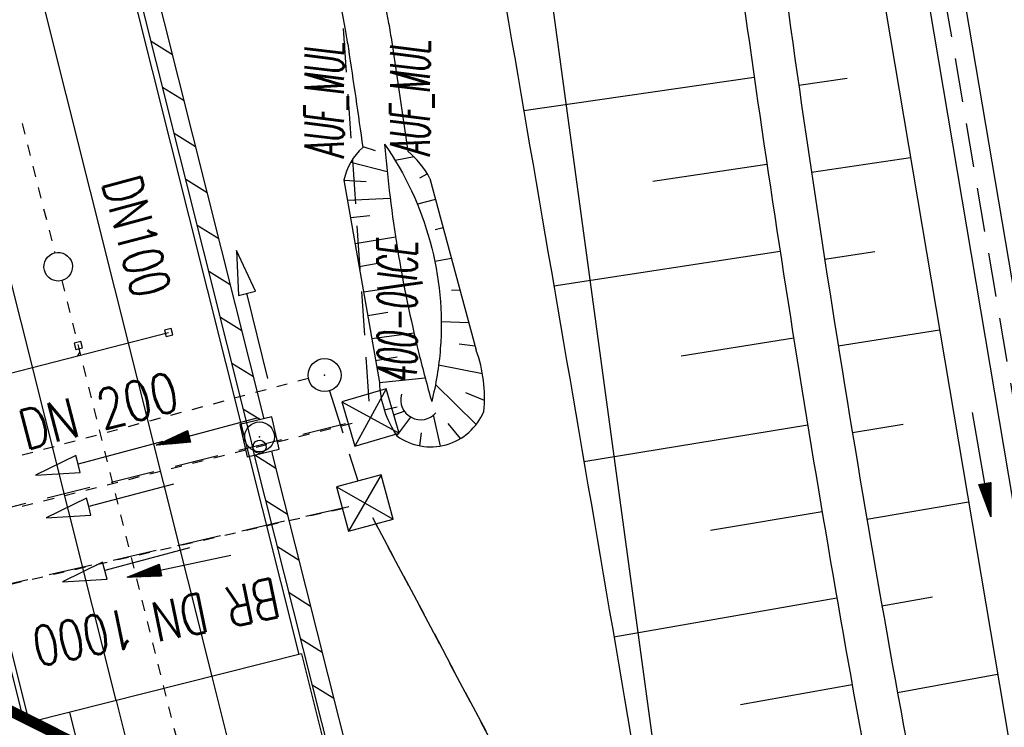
# Model space of a CAD drawing. Extents: x 447258 to 447844, y 441190 to 442763.
# Tile 116 of 123: x 447380 to 447425, y 442114 to 442146. Entities that reach past the tile are written whole.
import ezdxf
from ezdxf.enums import TextEntityAlignment as Align

# ---------------------------------------------------------------- set-up
doc = ezdxf.new("R2010")
doc.units = 0
doc.header["$LTSCALE"] = 2
doc.header["$MEASUREMENT"] = 0
for name, pattern in [('ACAD_ISO10W100W', [0.5, 0.25, -0.25]), ('AUSGEZOGEN', [0]), ('GEMARKBAB', [3.7, 2, -0.5, 0.1, -0.5, 0.1, -0.5]), ('GESTRICH-X2', [1.5, 1, -0.5]), ('STRICHLINIEX2', [0.5, 0.25, -0.25])]:
    doc.linetypes.add(name, pattern=pattern)
doc.layers.get('0').update_dxf_attribs({"linetype": 'AUSGEZOGEN'})
for name, color, linetype in [('207-GEMARKGRZ', 7, 'GEMARKBAB'), ('207-GRENZL-BAB', 7, 'AUSGEZOGEN'), ('ANMERKUNG', 7, 'CONTINUOUS'), ('BOESCHG', 250, 'AUSGEZOGEN'), ('DB-Bahnachse', 7, 'CONTINUOUS'), ('DB-Durchlässe', 15, 'CONTINUOUS'), ('DB-Gleisachsen', 7, 'CONTINUOUS'), ('DB-Ingenieurbauwerke', 15, 'CONTINUOUS'), ('DB-Tiefenentwässerung_und_Sammelle', 15, 'CONTINUOUS'), ('DURCHL', 200, 'GESTRICH-X2'), ('FBRTOP', 250, 'AUSGEZOGEN'), ('GRABEN', 250, 'AUSGEZOGEN'), ('KANAL', 7, 'GESTRICH-X2'), ('MULDE', 250, 'AUSGEZOGEN'), ('PFEIL', 7, 'CONTINUOUS'), ('PFEILTOP', 200, 'AUSGEZOGEN'), ('Rinne', 200, 'CONTINUOUS'), ('SCHLITZRINNE', 200, 'AUSGEZOGEN'), ('SCHSYMBOL', 200, 'AUSGEZOGEN'), ('TEXTO', 4, 'CONTINUOUS')]:
    doc.layers.add(name, color=color, linetype=linetype)
doc.styles.add('ROMANS', font='romans.shx', dxfattribs={"width": 0.8})

# ---------------------------------------------------------------- blocks, each defined once
blk = doc.blocks.new('DL')
at = {"color": 0}
blk.add_arc((-0.311, 0.025), 0.91, 282.5363, 77.4637, dxfattribs=at)
blk.add_point((0.597, 0.003), dxfattribs=at)
blk = doc.blocks.new('SCHA-Q')
for p, q in [((-1.5, 1.5), (1.5, -1.5)), ((-1.5, -1.5), (1.5, 1.5)), ((1.5, 1.5), (-1.5, 1.5)), ((-1.5, 1.5), (-1.5, -1.5)), ((1.5, -1.5), (1.5, 1.5)), ((-1.5, -1.5), (1.5, -1.5))]:
    blk.add_line(p, q)
blk.add_point((0, 0))
blk = doc.blocks.new('GST')
at = {"color": 0}
blk.add_circle((0, 0), 0.75, dxfattribs=at)
blk.add_point((0, 0), dxfattribs=at)
blk = doc.blocks.new('10')
blk.add_blockref('GST', (0, 0))
blk = doc.blocks.new('20')
blk.add_lwpolyline([(-0.754, -0.751), (0.754, -0.751), (0.754, 0.75), (-0.754, 0.75)], close=True)
blk.add_circle((0, 0), 0.676)
blk.add_point((0, 0))
blk = doc.blocks.new('PFEIL2')
at = {"color": 0}
for p, q in [((0.88, 0.002), (-2.401, -0.012)), ((0.881, -0.271), (0.879, 0.276)), ((0.879, 0.276), (2.429, 0.009)), ((0.911, 0.27), (0.879, 0.265)), ((0.965, 0.261), (0.879, 0.246)), ((1.019, 0.252), (0.879, 0.228)), ((1.073, 0.242), (0.879, 0.209)), ((1.127, 0.233), (0.879, 0.191)), ((1.181, 0.224), (0.879, 0.172)), ((1.235, 0.214), (0.879, 0.154)), ((1.289, 0.205), (0.879, 0.135)), ((1.343, 0.196), (0.879, 0.117)), ((1.397, 0.187), (0.879, 0.098)), ((1.451, 0.177), (0.879, 0.08)), ((1.505, 0.168), (0.879, 0.061)), ((1.559, 0.159), (0.88, 0.043)), ((1.613, 0.149), (0.88, 0.024)), ((1.668, 0.14), (0.88, 0.006)), ((1.722, 0.131), (0.88, -0.013)), ((1.776, 0.121), (0.88, -0.031)), ((1.83, 0.112), (0.88, -0.05)), ((1.884, 0.103), (0.88, -0.068)), ((1.938, 0.094), (0.88, -0.087)), ((1.992, 0.084), (0.88, -0.105)), ((2.046, 0.075), (0.88, -0.124)), ((2.1, 0.066), (0.88, -0.142)), ((2.154, 0.056), (0.88, -0.161)), ((2.208, 0.047), (0.88, -0.179)), ((2.262, 0.038), (0.881, -0.198)), ((2.316, 0.029), (0.881, -0.216)), ((2.37, 0.019), (0.881, -0.235)), ((2.424, 0.01), (0.881, -0.253)), ((2.429, 0.009), (0.881, -0.271))]:
    blk.add_line(p, q, dxfattribs=at)

msp = doc.modelspace()

# ---------------------------------------------------------------- hatches: boundary and pattern name
at = {"layer": 'SCHLITZRINNE'}
h = msp.add_hatch(dxfattribs=at)
h.set_pattern_fill('_USER', color=256, scale=1.5, angle=45, style=0, pattern_type=0)
h.set_pattern_definition([(324.57214, (447454.4577, 442051.7744), (0.8695163, 1.222269), [])])
edge = h.paths.add_edge_path()
edge.add_line((447334.611, 442762.617), (447342.747, 442714.535))
edge.add_line((447342.747, 442714.535), (447353.712, 442649.783))
edge.add_line((447353.712, 442649.783), (447366.661, 442573.001))
edge.add_line((447366.661, 442573.001), (447374.28, 442528.103))
edge.add_line((447374.28, 442528.103), (447381.701, 442484.189))
edge.add_line((447381.701, 442484.189), (447389.266, 442439.438))
edge.add_line((447389.266, 442439.438), (447397.611, 442390.046))
edge.add_line((447397.611, 442390.046), (447405.855, 442341.529))
edge.add_line((447405.855, 442341.529), (447414.19, 442292.224))
edge.add_line((447414.19, 442292.224), (447422.918, 442240.682))
edge.add_line((447422.918, 442240.682), (447431.342, 442190.986))
edge.add_line((447431.342, 442190.986), (447439.461, 442143.078))
edge.add_line((447439.461, 442143.078), (447447.754, 442093.977))
edge.add_line((447447.754, 442093.977), (447454.078, 442054.026))
edge.add_line((447454.078, 442054.026), (447459.728, 442020.523))
edge.add_line((447453.692, 442053.306), (447459.221, 442020.52))
edge.add_line((447459.221, 442020.52), (447459.728, 442020.523))

# ---------------------------------------------------------------- linework, layer by layer
at = {"layer": '207-GEMARKGRZ', "const_width": 0.5, "flags": 128}
msp.add_lwpolyline([(447375.859, 442116.238), (447387.131, 442110.586)], dxfattribs=at)
at = {"layer": '207-GRENZL-BAB', "flags": 128}
msp.add_lwpolyline([(447389.101, 442258.507), (447410.249, 442103.172)], dxfattribs=at)
at = {"layer": 'BOESCHG'}
for p, q in [((447403.053, 442141.654), (447413.553, 442143.166)), ((447415.58, 442142.801), (447417.792, 442143.119)), ((447395.718, 442140.011), (447396.278, 442139.838)), ((447395.177, 442139.304), (447396.829, 442138.877)), ((447398.057, 442139.538), (447397.194, 442139.381)), ((447408.936, 442138.434), (447414.133, 442139.208)), ((447416.159, 442138.843), (447420.665, 442139.515)), ((447398.663, 442138.763), (447398.311, 442138.576)), ((447394.865, 442138.474), (447395.875, 442138.418)), ((447395.023, 442137.572), (447396.968, 442137.665)), ((447399.036, 442137.598), (447398.209, 442137.384)), ((447395.162, 442136.78), (447396.043, 442136.867)), ((447399.384, 442136.311), (447399.023, 442136.227)), ((447395.369, 442135.603), (447397.213, 442135.902)), ((447404.425, 442133.667), (447414.732, 442135.253)), ((447416.759, 442134.888), (447419.043, 442135.241)), ((447395.553, 442134.55), (447396.405, 442134.698)), ((447399.759, 442134.919), (447399.005, 442134.78)), ((447395.757, 442133.392), (447397.6, 442133.671)), ((447400.151, 442133.469), (447399.757, 442133.456)), ((447395.946, 442132.314), (447396.86, 442132.473)), ((447400.55, 442131.988), (447399.295, 442132.037)), ((447396.129, 442131.269), (447398.053, 442131.532)), ((447417.38, 442130.937), (447421.989, 442131.674)), ((447410.23, 442130.488), (447415.35, 442131.301)), ((447400.838, 442130.923), (447400.112, 442131.014)), ((447396.303, 442130.276), (447397.288, 442130.444)), ((447401.173, 442129.672), (447399.174, 442130.056)), ((447396.479, 442129.274), (447398.56, 442129.491)), ((447400.888, 442127.361), (447399.032, 442129.181)), ((447401.264, 442128.453), (447400.413, 442128.805)), ((447396.701, 442128.028), (447397.292, 442128.16)), ((447397.274, 442126.841), (447397.911, 442127.699)), ((447399.255, 442126.379), (447398.949, 442127.797)), ((447400.175, 442126.723), (447399.605, 442127.408)), ((447405.794, 442125.683), (447415.987, 442127.352)), ((447418.022, 442126.989), (447420.336, 442127.371)), ((447398.326, 442126.387), (447398.397, 442126.975)), ((447418.685, 442123.044), (447423.312, 442123.834)), ((447411.56, 442122.549), (447416.643, 442123.406)), ((447407.161, 442117.699), (447417.318, 442119.464)), ((447419.369, 442119.103), (447421.671, 442119.509)), ((447420.074, 442115.165), (447424.636, 442115.994)), ((447412.928, 442114.616), (447418.012, 442115.524))]:
    msp.add_line(p, q, dxfattribs=at)
for points in [[(447384.506, 442319.535, -0.000038), (447388.959, 442293.787, 0.000063), (447393.99, 442264.703, 0.008534), (447398.413, 442241.519, -0.005165), (447405.977, 442203.264, -0.012619), (447414.719, 442148.983, 0.015149), (447422.229, 442103.803, 0.002881), (447423.628, 442096.931, -0.000329), (447423.834, 442095.944, -0.014194)], [(447383.343, 442319.216, -0.000023), (447388.036, 442292.082, 0.000041), (447392.808, 442264.499, 0.003207), (447396.519, 442243.845, -0.001616), (447404.012, 442202.894, -0.009356), (447413.236, 442145.386, 0.012826), (447420.255, 442103.481, 0.004034), (447421.496, 442097.351, -0.002898), (447423.242, 442088.821, -0.014157), (447429.081, 442054.361, 0.005032), (447432.932, 442028.818, 0.007789)], [(447375.325, 442317.019, -0.000085), (447376.621, 442307.859, 0.000088), (447380.909, 442277.558, 0.000171), (447386.246, 442239.98, 0.000486), (447388.143, 442226.749, 0.043487), (447390.283, 442217.623, -0.035626), (447393.067, 442206.533, -0.015589), (447395.491, 442189.771, 0.012811), (447398.326, 442169.361, 0.001759), (447400.41, 442157.014, -0.000419), (447409.304, 442105.155, -0.003399), (447413.908, 442077.025, -0.00191), (447421.57, 442026.872)]]:
    msp.add_lwpolyline(points, format="xyb", dxfattribs=at)
msp.add_lwpolyline([(447394.865, 442138.474), (447396.479, 442129.274)], dxfattribs=at)
at = {"layer": 'BOESCHG', "flags": 128}
msp.add_lwpolyline([(447398.776, 442138.562), (447400.888, 442130.736)], dxfattribs=at)
at = {"layer": 'BOESCHG'}
for centre, radius, start, end in [((447395.063, 442128.604), 6.203, 353.9339, 20.0985), ((447401.21, 442129.474), 4.736, 182.4159, 213.7745), ((447398.813, 442128.964), 2.622, 234.0502, 337.2353)]:
    msp.add_arc(centre, radius, start, end, dxfattribs=at)
at = {"layer": 'DB-Bahnachse', "linetype": 'ACAD_ISO10W100W'}
for p, q in [((447380.211, 442141.056), (447381.689, 442135.172)), ((447382.006, 442133.911), (447388.22, 442109.173))]:
    msp.add_line(p, q, dxfattribs=at)
at = {"layer": 'DB-Bahnachse', "linetype": 'Continuous'}
msp.add_ellipse((447381.847, 442134.541), major_axis=(-0.46, 0.46), ratio=1, start_param=2.610467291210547, end_param=8.893652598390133, dxfattribs=at)
at = {"layer": 'DB-Durchlässe', "linetype": 'STRICHLINIEX2'}
for p, q in [((447393.248, 442129.459), (447364.929, 442121.854)), ((447395.236, 442127.408), (447360.864, 442118.77)), ((447394.797, 442123.529), (447365.716, 442116.896))]:
    msp.add_line(p, q, dxfattribs=at)
at = {"layer": 'DB-Durchlässe', "linetype": 'Continuous'}
for p, q in [((447386.616, 442126.588), (447382.751, 442125.562)), ((447382.648, 442125.948), (447380.818, 442125.048)), ((447382.751, 442125.562), (447382.648, 442125.948)), ((447382.853, 442125.175), (447382.751, 442125.562)), ((447380.818, 442125.048), (447382.853, 442125.175)), ((447387.104, 442124.649), (447383.238, 442123.622)), ((447383.135, 442124.008), (447381.305, 442123.108)), ((447383.238, 442123.622), (447383.135, 442124.008)), ((447383.34, 442123.235), (447383.238, 442123.622)), ((447381.305, 442123.108), (447383.34, 442123.235)), ((447387.835, 442121.739), (447383.969, 442120.712)), ((447383.866, 442121.099), (447382.036, 442120.199)), ((447383.969, 442120.712), (447383.866, 442121.099)), ((447382.036, 442120.199), (447384.071, 442120.326)), ((447384.071, 442120.326), (447383.969, 442120.712))]:
    msp.add_line(p, q, dxfattribs=at)
msp.add_ellipse((447391.02, 442126.349), major_axis=(-0.212, 0.212), ratio=1, start_param=2.610467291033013, end_param=8.893652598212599, dxfattribs=at)
at = {"layer": 'DB-Gleisachsen', "linetype": 'Continuous'}
for p, q in [((447340.701, 442307.528), (447388.846, 442115.89)), ((447384.481, 442114.794), (447336.379, 442306.344)), ((447388.846, 442115.89), (447390.521, 442109.215)), ((447384.481, 442114.794), (447397.125, 442064.475))]:
    msp.add_line(p, q, dxfattribs=at)
at = {"layer": 'DB-Ingenieurbauwerke', "linetype": 'Continuous'}
for p, q in [((447392.829, 442116.891), (447344.658, 442308.613)), ((447332.201, 442305.198), (447380.239, 442114.016)), ((447332.411, 442305.256), (447380.518, 442113.798)), ((447378.414, 442129.371), (447386.879, 442131.542)), ((447386.988, 442131.725), (447386.697, 442131.65)), ((447386.697, 442131.65), (447386.771, 442131.359)), ((447387.062, 442131.434), (447386.988, 442131.725)), ((447382.872, 442131.134), (447382.582, 442131.059)), ((447382.582, 442131.059), (447382.656, 442130.769)), ((447382.947, 442130.843), (447382.872, 442131.134)), ((447386.771, 442131.359), (447387.062, 442131.434)), ((447382.656, 442130.769), (447382.947, 442130.843)), ((447382.839, 442130.661), (447382.731, 442130.478)), ((447392.93, 442116.916), (447380.518, 442113.798)), ((447392.93, 442116.916), (447415.693, 442026.699)), ((447382.359, 442114.26), (447393.541, 442069.941))]:
    msp.add_line(p, q, dxfattribs=at)
at = {"layer": 'DB-Tiefenentwässerung_und_Sammelle', "linetype": 'Continuous'}
for p, q in [((447389.969, 442135.274), (447390.057, 442133.236)), ((447390.834, 442133.427), (447389.969, 442135.274)), ((447390.057, 442133.236), (447390.834, 442133.427)), ((447391.397, 442129.447), (447390.445, 442133.332))]:
    msp.add_line(p, q, dxfattribs=at)
at = {"layer": 'DURCHL'}
for p, q in [((447394.208, 442128.892), (447395.499, 442124.789)), ((447397.132, 442127.794), (447397.612, 442127.969)), ((447409.073, 442098.819), (447396.32, 442122.836))]:
    msp.add_line(p, q, dxfattribs=at)
at = {"layer": 'FBRTOP', "const_width": 0.5}
msp.add_lwpolyline([(447412.002, 442327.071), (447415.36, 442307.308, -0.000099), (447419.675, 442281.768, 0.000025), (447423.99, 442256.228, 0.000001), (447428.116, 442231.814, -0.000002), (447432.242, 442207.401, -0.000028), (447436.378, 442182.922, 0.000056), (447440.513, 442158.444, 0.000309), (447444.646, 442134.089, -0.000068), (447448.779, 442109.733, -0.000049), (447453.201, 442083.639, -0.000054), (447457.188, 442060.08, -0.000328), (447459.271, 442047.715, 0.000203), (447462.633, 442027.727, 0.000399), (447463.199, 442024.388, 0.000015), (447463.853, 442020.548, 0.00188)], format="xyb", dxfattribs=at)
at = {"layer": 'FBRTOP', "flags": 128}
msp.add_lwpolyline([(447393.411, 442321.976), (447396.704, 442302.638), (447400.869, 442278.102), (447405.015, 442253.452), (447409.132, 442229.038), (447413.319, 442204.418), (447417.506, 442179.754), (447421.684, 442155.176), (447425.875, 442130.448), (447427.859, 442118.387), (447430.016, 442106.04), (447432.095, 442093.822), (447434.128, 442081.739), (447436.221, 442069.281), (447438.331, 442056.993), (447440.412, 442044.666), (447442.515, 442032.352), (447444.516, 442020.431)], dxfattribs=at)
at = {"layer": 'GRABEN', "flags": 128}
for points in [[(447396.713, 442140.116, -0.086114), (447398.79, 442135.682, -0.086114), (447399.252, 442130.808, -0.021236), (447399.107, 442129.6, -0.021236), (447398.86, 442128.41)], [(447396.713, 442140.116, 0.019883), (447397.305, 442135.324, 0.019883), (447398.277, 442130.595, 0.004655), (447398.558, 442129.5, 0.004655), (447398.86, 442128.41)]]:
    msp.add_lwpolyline(points, format="xyb", dxfattribs=at)
at = {"layer": 'GRABEN'}
for centre, radius, start, end in [((447397.523, 442137.949), 2.71, 131.6336, 168.8284), ((447395.214, 442136.692), 4.023, 27.7064, 50.5902)]:
    msp.add_arc(centre, radius, start, end, dxfattribs=at)
at = {"layer": 'KANAL'}
for p, q in [((447396.019, 442128.429), (447390.566, 442207.34)), ((447421.688, 442149.938), (447429.813, 442102.406)), ((447360.97, 442118.947), (447395.343, 442127.5)), ((447395.084, 442123.62), (447365.381, 442116.854)), ((447396.167, 442123.125), (447409.073, 442098.819))]:
    msp.add_line(p, q, dxfattribs=at)
at = {"layer": 'MULDE'}
for points in [[(447389.201, 442320.822), (447409.355, 442206.521), (447427.419, 442099.505), (447440.655, 442020.407)], [(447412.611, 442199.247), (447429.391, 442099.837), (447442.68, 442020.42)]]:
    msp.add_lwpolyline(points, dxfattribs=at)
at = {"layer": 'MULDE', "flags": 128}
for points in [[(447375.9, 442241.783, 0.000536), (447380.397, 442221.72, 0.001185), (447382.462, 442212.652, 0.000289), (447389.667, 442181.447, -0.001322), (447391.229, 442174.615, -0.007292), (447392.389, 442169.112, -0.001706), (447396.897, 442145.622, -0.009288), (447397.041, 442144.767, -0.001867), (447397.768, 442139.8, -0.001695)], [(447373.948, 442241.347, 0.000536), (447378.446, 442221.28, 0.001185), (447380.514, 442212.204, 0.000289), (447387.719, 442180.995, -0.001322), (447389.279, 442174.175, -0.007292), (447390.426, 442168.729, -0.001706), (447394.931, 442145.252, -0.009288), (447395.064, 442144.47, -0.001695), (447395.723, 442139.974, -0.001695)]]:
    msp.add_lwpolyline(points, format="xyb", dxfattribs=at)
at = {"layer": 'PFEILTOP'}
for p, q in [((447386.079, 442144.804), (447387.056, 442144.196)), ((447386.605, 442142.711), (447387.582, 442142.104)), ((447387.131, 442140.618), (447388.109, 442140.011)), ((447387.657, 442138.525), (447388.635, 442137.918)), ((447388.183, 442136.432), (447389.161, 442135.825)), ((447388.71, 442134.339), (447389.687, 442133.732)), ((447389.236, 442132.247), (447390.213, 442131.639)), ((447389.762, 442130.154), (447390.74, 442129.546)), ((447390.288, 442128.061), (447391.058, 442127.583)), ((447390.804, 442125.974), (447391.761, 442125.38)), ((447391.31, 442123.894), (447392.289, 442123.286)), ((447391.839, 442121.8), (447392.817, 442121.192)), ((447392.367, 442119.706), (447393.345, 442119.098)), ((447392.895, 442117.612), (447393.873, 442117.004)), ((447393.423, 442115.518), (447394.401, 442114.91))]:
    msp.add_line(p, q, dxfattribs=at)
at = {"layer": 'Rinne'}
for points in [[(447417.43, 442020.267), (447412.091, 442041.414, -0.000168), (447412.091, 442041.414), (447399.881, 442089.912), (447390.854, 442125.704), (447390.629, 442126.706), (447378.766, 442173.887), (447378.421, 442175.23), (447372.094, 442200.464), (447344.913, 442308.683)], [(447391.224, 442127.622), (447379.542, 442174.085), (447379.197, 442175.426), (447372.87, 442200.658, 0.000099), (447372.87, 442200.658), (447345.685, 442308.894)], [(447418.254, 442020.272), (447412.867, 442041.61), (447400.657, 442090.108, 0.000106), (447400.657, 442090.108), (447391.632, 442125.89), (447391.573, 442126.154)]]:
    msp.add_lwpolyline(points, format="xyb", dxfattribs=at)

# ---------------------------------------------------------------- block references
at = {"layer": 'PFEIL'}
for p, rotation in [((447388.653, 442127.053), 194.7623186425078), ((447423.909, 442125.543), 279.6779000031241), ((447387.36, 442120.916), 191.7967662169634)]:
    msp.add_blockref('PFEIL2', p, dxfattribs=dict(at, rotation=rotation))
at = {"layer": 'SCHSYMBOL'}
for name, p, rotation in [('10', (447393.983, 442129.607), 279.6116), ('DL', (447398.19, 442128.227), 241.8668092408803), ('20', (447391.018, 442126.799), 283.1778117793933)]:
    msp.add_blockref(name, p, dxfattribs=dict(at, rotation=rotation))
at = {"layer": 'SCHSYMBOL', "zscale": 0.7}
for p, xscale, yscale, rotation in [((447396.071, 442127.681), 0.6999999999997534, 0.6999999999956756, 286.273299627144), ((447395.815, 442123.787), 0.6999999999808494, 0.6999999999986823, 285.0589808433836)]:
    msp.add_blockref('SCHA-Q', p, dxfattribs=dict(at, xscale=xscale, yscale=yscale, rotation=rotation))

# ---------------------------------------------------------------- texts
at = {"layer": 'ANMERKUNG', "style": 'ROMANS', "oblique": 7, "width": 0.5}
for s, p in [('AUF_MUL', (447394.865, 442139.474)), ('AUF_MUL', (447398.776, 442139.562)), ('400-0\\ICE', (447398.19, 442129.227))]:
    msp.add_text(s, height=1.8, rotation=90, dxfattribs=at).set_placement(p)
at = {"layer": 'DB-Durchlässe', "linetype": 'Continuous', "style": 'ROMANS', "oblique": 0, "width": 0.8}
msp.add_text('DN 200', height=1.8, rotation=14.5688, dxfattribs=at).set_placement((447380.367, 442126.197))
at = {"layer": 'DB-Ingenieurbauwerke', "linetype": 'Continuous', "style": 'ROMANS', "oblique": 360, "width": 0.7}
msp.add_text('DN100', height=1.8, rotation=285.0785, dxfattribs=at).set_placement((447383.827, 442138.378))
at = {"layer": 'TEXTO', "style": 'ROMANS', "width": 0.75}
msp.add_text('BR DN 1000', height=1.8, rotation=191.6581, dxfattribs=at).set_placement((447386.124, 442119.242), align=Align.CENTER)

doc.saveas('drawing.dxf')
